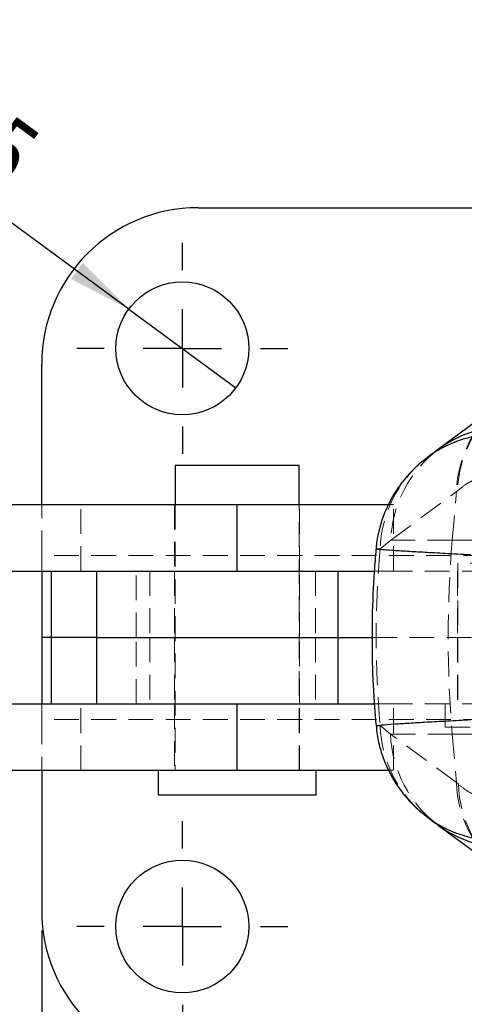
# Model space of a CAD drawing. Header units: millimetres. Extents: x 43 to 389, y 20 to 288.
# Tile 3 of 19: x 112 to 135, y 47 to 97. Entities that reach past the tile are written whole.
import ezdxf

# ---------------------------------------------------------------- set-up
doc = ezdxf.new("R2010")
doc.units = ezdxf.units.MM
doc.linetypes.add('HIDDEN', pattern=[1.905, 1.27, -0.635])
doc.layers.add('FORMATO', color=179, linetype='Continuous')
doc.styles.add('SLDTEXTSTYLE0', font='TXT', dxfattribs={"width": 0.75})
doc.dimstyles.new('SLDDIMSTYLE1', dxfattribs={"dimtxt": 3.5, "dimasz": 3.302, "dimexe": 0, "dimexo": 0.0625, "dimgap": 0.875, "dimtad": 1, "dimdec": 3, "dimlfac": 1.25, "dimrnd": 1e-09, "dimzin": 12, "dimdsep": 46, "dimtxsty": 'SLDTEXTSTYLE0', "dimsah": 1, "dimcen": 0.09, "dimadec": 0, "dimazin": 3, "dimtfac": 1, "dimtdec": 3, "dimtofl": 0, "dimtmove": 0, "dimatfit": 3, "dimfxl": 0, "dimfrac": 2, "dimtolj": 1, "dimtzin": 12, "dimarcsym": 0})
doc.dimstyles.new('SLDDIMSTYLE2', dxfattribs={"dimtxt": 3.5, "dimasz": 3.302, "dimexe": 0, "dimexo": 0.0625, "dimgap": 0.875, "dimtad": 1, "dimdec": 0, "dimlfac": 1.25, "dimrnd": 1e-09, "dimzin": 12, "dimdsep": 46, "dimtxsty": 'SLDTEXTSTYLE0', "dimsah": 1, "dimcen": 0.09, "dimadec": 0, "dimazin": 3, "dimtfac": 1, "dimtofl": 0, "dimtmove": 0, "dimatfit": 3, "dimfxl": 0, "dimfrac": 2, "dimtolj": 1, "dimtzin": 12, "dimarcsym": 0})
doc.dimstyles.new('SLDDIMSTYLE4', dxfattribs={"dimtxt": 3.5, "dimasz": 3.302, "dimexe": 0, "dimexo": 0.0625, "dimgap": 0.875, "dimtad": 1, "dimdec": 3, "dimlfac": 1.25, "dimrnd": 1e-09, "dimzin": 12, "dimdsep": 46, "dimtxsty": 'SLDTEXTSTYLE0', "dimblk1": 'NONE', "dimsah": 1, "dimcen": 0, "dimadec": 0, "dimazin": 3, "dimtfac": 1, "dimtdec": 3, "dimtmove": 0, "dimatfit": 3, "dimldrblk": 'NONE', "dimfxl": 0, "dimfrac": 2, "dimtolj": 1, "dimtzin": 12, "dimarcsym": 0})

# ---------------------------------------------------------------- blocks, each defined once
blk = doc.blocks.new('_D_5')
at = {"layer": 'FORMATO'}
for p, q in [((113.213, 50.849), (113.213, 30.049)), ((153.213, 50.849), (153.213, 30.049)), ((113.213, 31.049), (153.213, 31.049))]:
    blk.add_line(p, q, dxfattribs=at)
for points in [[(113.213, 31.049), (116.515, 30.541), (116.515, 31.557)], [(153.213, 31.049), (149.911, 31.557), (149.911, 30.541)]]:
    blk.add_solid(points, dxfattribs=at)
at = {"layer": 'FORMATO', "insert": (130.912, 35.561), "char_height": 3.5, "attachment_point": 1, "style": 'SLDTEXTSTYLE0'}
blk.add_mtext('50', dxfattribs=at)
blk = doc.blocks.new('_D_6')
at = {"layer": 'FORMATO'}
for p, q in [((67.214, 71.649), (67.214, 20.449)), ((153.213, 50.849), (153.213, 20.449)), ((153.213, 21.449), (67.214, 21.449))]:
    blk.add_line(p, q, dxfattribs=at)
for points in [[(67.214, 21.449), (70.516, 20.941), (70.516, 21.957)], [(153.213, 21.449), (149.911, 21.957), (149.911, 20.941)]]:
    blk.add_solid(points, dxfattribs=at)
at = {"layer": 'FORMATO', "insert": (106.51, 25.961), "char_height": 3.5, "attachment_point": 1, "style": 'SLDTEXTSTYLE0'}
blk.add_mtext('107', dxfattribs=at)
blk = doc.blocks.new('_D_7')
at = {"layer": 'FORMATO'}
for p, q in [((67.214, 71.649), (67.214, 30.049)), ((113.213, 50.849), (113.213, 30.049)), ((113.213, 31.049), (67.214, 31.049))]:
    blk.add_line(p, q, dxfattribs=at)
for points in [[(67.214, 31.049), (70.516, 30.541), (70.516, 31.557)], [(113.213, 31.049), (109.911, 31.557), (109.911, 30.541)]]:
    blk.add_solid(points, dxfattribs=at)
at = {"layer": 'FORMATO', "insert": (87.863, 35.561), "char_height": 3.5, "attachment_point": 1, "style": 'SLDTEXTSTYLE0'}
blk.add_mtext('57', dxfattribs=at)
blk = doc.blocks.new('_D_10')
at = {"layer": 'FORMATO'}
for q in [(102.412, 93.873), (123.153, 78.637)]:
    blk.add_line((117.672, 82.663), q, dxfattribs=at)
blk.add_solid([(117.672, 82.663), (115.312, 85.027), (114.711, 84.208)], dxfattribs=at)
at = {"layer": 'FORMATO', "char_height": 3.5, "attachment_point": 1, "rotation": 323.6991, "style": 'SLDTEXTSTYLE0'}
for s, insert in [('%%c', (105.06, 97.477)), ('8,5', (109.346, 94.396))]:
    blk.add_mtext(s, dxfattribs=dict(at, insert=insert))
blk = doc.blocks.new('_NONE')
blk = doc.blocks.new('SW_CENTERMARKSYMBOL_6')
at = {"layer": 'FORMATO', "color": 0}
for p, q in [((0, 4), (0, 5.4)), ((0, 0), (0, 2)), ((-4, 0), (-5.4, 0)), ((0, 0), (-2, 0)), ((0, 0), (0, -2)), ((0, 0), (2, 0)), ((4, 0), (5.4, 0)), ((0, -4), (0, -5.4)), ((0, -25.6), (0, -24.2)), ((0, -29.6), (0, -27.6)), ((-4, -29.6), (-5.4, -29.6)), ((0, -29.6), (-2, -29.6)), ((0, -29.6), (0, -31.6)), ((0, -29.6), (2, -29.6)), ((4, -29.6), (5.4, -29.6)), ((0, -33.6), (0, -35))]:
    blk.add_line(p, q, dxfattribs=at)

msp = doc.modelspace()

# ---------------------------------------------------------------- linework, layer by layer
at = {"color": 7, "linetype": 'Continuous', "lineweight": 25}
for p, q in [((121.212579, 87.849649), (145.212579, 87.849649)), ((113.212579, 72.649441), (113.212579, 79.849649)), ((120.037981, 74.649441), (120.037981, 72.649441)), ((120.038989, 74.649441), (120.037981, 74.649441)), ((120.038989, 74.649441), (120.038989, 72.649441)), ((126.388989, 74.649441), (120.038989, 74.649441)), ((126.388989, 72.649441), (126.388989, 74.649441)), ((88.814432, 72.649441), (123.214342, 72.649441)), ((123.214342, 69.249441), (123.214342, 72.649441)), ((123.214342, 72.649441), (131.01906, 72.649441)), ((88.814432, 69.249441), (123.214342, 69.249441)), ((113.212579, 69.249441), (113.212579, 65.849441)), ((113.696878, 69.249441), (113.696878, 65.849441)), ((116.013988, 69.249441), (116.013988, 65.849441)), ((123.214342, 69.249441), (130.276451, 69.249441)), ((128.388113, 65.849441), (128.388113, 69.249441)), ((113.212579, 65.849441), (113.212579, 62.44944)), ((113.696878, 65.849441), (113.212579, 65.849441)), ((113.696878, 65.849441), (113.696878, 62.44944)), ((116.013988, 65.849441), (113.696878, 65.849441)), ((116.013988, 65.849441), (116.013988, 62.44944)), ((116.013988, 65.849441), (128.388113, 65.849441)), ((128.388113, 62.44944), (128.388113, 65.849441)), ((128.388113, 65.849441), (130.13166, 65.849441)), ((88.814432, 62.44944), (123.214342, 62.44944)), ((123.214342, 59.04944), (123.214342, 62.44944)), ((123.214342, 62.44944), (130.283559, 62.44944)), ((88.814432, 59.04944), (123.214342, 59.04944)), ((113.212579, 59.04944), (113.212579, 51.849232)), ((119.172981, 59.04944), (119.172981, 57.769441)), ((119.17399, 59.04944), (119.17399, 57.769441)), ((123.214342, 59.04944), (131.031196, 59.04944)), ((127.253989, 57.769441), (127.253989, 59.04944)), ((119.17399, 57.769441), (119.172981, 57.769441)), ((127.253989, 57.769441), (119.17399, 57.769441)), ((133.52211, 56.230356), (136.895498, 53.751835))]:
    msp.add_line(p, q, dxfattribs=at)
at = {"color": 7, "linetype": 'HIDDEN', "lineweight": 18}
for p, q in [((126.387981, 59.04944), (126.387981, 74.649441)), ((132.903152, 75.029174), (132.957854, 75.070524)), ((131.083804, 70.833362), (134.439111, 73.31392)), ((134.227755, 70.833362), (134.439111, 73.31392)), ((134.439111, 73.31392), (134.498059, 73.363441)), ((113.212579, 70.049441), (113.212579, 72.649441)), ((115.212981, 69.249441), (115.212981, 72.649441)), ((115.213244, 69.249441), (115.213244, 72.649441)), ((120.012982, 72.649441), (120.012982, 69.249441)), ((120.013989, 72.649441), (120.013989, 69.249441)), ((120.037981, 72.649441), (120.037981, 59.04944)), ((120.038989, 72.649441), (120.038989, 59.04944)), ((126.388989, 59.04944), (126.388989, 72.649441)), ((126.412981, 69.249441), (126.412981, 72.649441)), ((126.413989, 69.249441), (126.413989, 72.649441)), ((131.01906, 72.649441), (131.213999, 72.649441)), ((131.212981, 69.249441), (131.212981, 72.649441)), ((131.213999, 69.249441), (131.213999, 72.649441)), ((130.537491, 70.379664), (131.083804, 70.833362)), ((134.227755, 70.833362), (131.083804, 70.833362)), ((134.227755, 70.833362), (135.467503, 70.833362)), ((113.212579, 70.049441), (113.212579, 69.249441)), ((153.212579, 70.049441), (113.212579, 70.049441)), ((138.317579, 69.649441), (134.507579, 69.649441)), ((134.507579, 69.649441), (134.507579, 62.44944)), ((118.039865, 65.849441), (118.039865, 69.249441)), ((118.750177, 69.249441), (118.750177, 65.849441)), ((120.012982, 69.249441), (120.012982, 65.849441)), ((120.013989, 69.249441), (120.013989, 65.849441)), ((126.412981, 65.849441), (126.412981, 69.249441)), ((126.413989, 65.849441), (126.413989, 69.249441)), ((127.218472, 69.249441), (127.218472, 65.849441)), ((130.276451, 69.249441), (130.919408, 69.249441)), ((130.919408, 69.249441), (141.43749, 69.249441)), ((134.492579, 69.249441), (134.492579, 65.849441)), ((118.039865, 62.44944), (118.039865, 65.849441)), ((118.750177, 65.849441), (118.750177, 62.44944)), ((120.012982, 65.849441), (120.012982, 62.44944)), ((120.013989, 65.849441), (120.013989, 62.44944)), ((126.412981, 62.44944), (126.412981, 65.849441)), ((126.413989, 62.44944), (126.413989, 65.849441)), ((127.218472, 65.849441), (127.218472, 62.44944)), ((130.13166, 65.849441), (141.165074, 65.849441)), ((134.492579, 65.849441), (134.492579, 62.44944)), ((113.212579, 61.649441), (113.212579, 62.44944)), ((115.212981, 59.04944), (115.212981, 62.44944)), ((115.213244, 59.04944), (115.213244, 62.44944)), ((120.012982, 62.44944), (120.012982, 59.04944)), ((120.013989, 62.44944), (120.013989, 59.04944)), ((126.412981, 59.04944), (126.412981, 62.44944)), ((126.413989, 59.04944), (126.413989, 62.44944)), ((130.283559, 62.44944), (130.919408, 62.44944)), ((130.919408, 62.44944), (141.43749, 62.44944)), ((131.212981, 59.04944), (131.212981, 62.44944)), ((131.213999, 59.04944), (131.213999, 62.44944)), ((133.872579, 62.44944), (133.872579, 61.249441)), ((153.212579, 61.649441), (113.212579, 61.649441)), ((113.212579, 61.649441), (113.212579, 59.04944)), ((131.06856, 60.897189), (130.538965, 61.334551)), ((138.952579, 61.249441), (133.872579, 61.249441)), ((134.438747, 58.420896), (131.06856, 60.897189)), ((131.06856, 60.897189), (134.227755, 60.897189)), ((134.227755, 60.897189), (135.467503, 60.897189)), ((134.227755, 60.897189), (134.438747, 58.420896)), ((127.252981, 57.769441), (127.252981, 59.04944)), ((131.031196, 59.04944), (131.213999, 59.04944)), ((134.542025, 58.334021), (134.438747, 58.420896))]:
    msp.add_line(p, q, dxfattribs=at)
at = {"color": 7, "linetype": 'Continuous', "lineweight": 25, "flags": 128}
msp.add_lwpolyline([(136.880075, 77.9715), (136.142014, 77.425921), (133.523802, 75.490131)], dxfattribs=at)
at = {"color": 7, "linetype": 'Continuous', "lineweight": 25}
for centre in [(120.412579, 80.64965), (120.412579, 51.049231)]:
    msp.add_circle(centre, 3.4, dxfattribs=at)
for centre, start, end in [((121.212579, 79.84965), 90, 180), ((121.212579, 51.849231), 180, 270)]:
    msp.add_arc(centre, 8, start, end, dxfattribs=at)
at = {"color": 7, "linetype": 'HIDDEN', "lineweight": 18}
for centre, radius, start, end in [((140.532761, 73.088769), 6.097809, 126.8056717, 177.8839651), ((140.597983, 73.129632), 6.104403, 127.358475, 177.80494), ((137.177303, 70.608297), 6.097653, 126.8130796, 177.8847285), ((136.643529, 70.20054), 6.108665, 129.069868, 178.319678), ((192.539924, 65.865276), 58.523423, 175.130268, 184.869732), ((136.640824, 61.515187), 6.104532, 181.695657, 233.2376184), ((137.164464, 61.123664), 6.10011, 182.1276701, 233.3611865), ((140.535201, 58.647675), 6.10067, 182.1303379, 233.3786235), ((140.649297, 58.575915), 6.11206, 182.2681549, 232.4040742)]:
    msp.add_arc(centre, radius, start, end, dxfattribs=at)
at = {"color": 8, "linetype": 'Continuous', "lineweight": 25}
for centre, radius, start, end in [((137.08527, 70.657777), 6.003055, 91.644556, 126.3928104), ((136.544572, 70.251799), 6.007051, 91.6607893, 126.6613917), ((136.54636, 61.459679), 6.003677, 233.6428006, 268.7429691), ((137.070645, 61.06814), 5.999717, 233.7636853, 268.7667903)]:
    msp.add_arc(centre, radius, start, end, dxfattribs=at)
at = {"color": 7, "linetype": 'HIDDEN', "lineweight": 18}
msp.add_ellipse((194.965066, 65.865276), major_axis=(64.630578, 0), ratio=0.881972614, start_param=3.062313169, end_param=3.221159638, dxfattribs=at)
at = {"color": 7, "linetype": 'Continuous', "lineweight": 25}
for points, knots in [([(133.524121, 75.490341), (133.442692, 75.430199), (133.256565, 75.292731), (133.072489, 75.155171), (132.968945, 75.077793)], [0, 0, 0, 0, 0.437492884, 1, 1, 1, 1]), ([(132.9627, 75.062027), (132.8337, 74.966336), (132.495818, 74.715697), (132.006989, 74.227775), (131.50292, 73.609827), (131.074736, 72.923121), (130.728208, 72.18251), (130.483276, 71.39865), (130.350835, 70.790292), (130.334462, 70.4456), (130.331139, 70.375656)], [0, 0, 0, 0, 0.0874459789, 0.2290419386, 0.3729416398, 0.518669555, 0.6657002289, 0.8136346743, 0.9621828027, 1, 1, 1, 1]), ([(130.323051, 70.376694), (130.290361, 69.991992), (130.191935, 68.83367), (130.111779, 66.89499), (130.117938, 64.564774), (130.204979, 62.711363), (130.298088, 61.63764), (130.324155, 61.337033)], [0, 0, 0, 0, 0.128008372, 0.385427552, 0.64265247, 0.899954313, 1, 1, 1, 1]), ([(130.336424, 61.338105), (130.343795, 61.219559), (130.368393, 60.823965), (130.521781, 60.172614), (130.781939, 59.406517), (131.127587, 58.702558), (131.536286, 58.066209), (131.997826, 57.50223), (132.480437, 57.018719), (132.827637, 56.751571), (132.989504, 56.627026)], [0, 0, 0, 0, 0.0637368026, 0.2126945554, 0.3573281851, 0.4979114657, 0.6328962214, 0.7630693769, 0.8895413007, 1, 1, 1, 1]), ([(132.983285, 56.627969), (133.10858, 56.534984), (133.287576, 56.402146), (133.46951, 56.269632), (133.524092, 56.229876)], [0, 0, 0, 0, 0.699985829, 1, 1, 1, 1])]:
    msp.add_open_spline(points, degree=3, knots=knots, dxfattribs=at)
at = {"color": 7, "linetype": 'HIDDEN', "lineweight": 18}
for points, knots in [([(134.498059, 73.363441), (134.652002, 73.486224), (134.959891, 73.731795), (135.302614, 73.900149), (135.55685, 73.93049), (135.634421, 73.817358), (135.673209, 73.76079)], [0, 0, 0, 0, 0.245832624, 0.491672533, 0.745823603, 1, 1, 1, 1]), ([(130.348636, 70.374621), (130.341088, 70.376386), (130.3112, 70.383376), (130.440697, 70.381252), (130.537491, 70.379664)], [0, 0, 0, 0, 0.252541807, 1, 1, 1, 1]), ([(130.538965, 61.334551), (130.456089, 61.333006), (130.326381, 61.330589), (130.346051, 61.337094), (130.353152, 61.339443)], [0, 0, 0, 0, 0.638943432, 1, 1, 1, 1]), ([(135.678263, 57.944953), (135.642601, 57.890599), (135.57128, 57.781894), (135.333608, 57.80395), (135.003474, 57.963024), (134.69584, 58.210357), (134.542025, 58.334021)], [0, 0, 0, 0, 0.2460096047, 0.492000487, 0.7460039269, 1, 1, 1, 1])]:
    msp.add_open_spline(points, degree=3, knots=knots, dxfattribs=at)
at = {"color": 8, "linetype": 'Continuous', "lineweight": 25}
for points, knots in [([(135.180209, 70.079191), (134.731924, 70.102008), (133.881536, 70.145292), (132.798799, 70.203626), (131.86307, 70.257091), (131.12065, 70.303817), (130.614016, 70.34095), (130.344981, 70.365552), (130.347588, 70.372021), (130.348636, 70.374621)], [0, 0, 0, 0, 0.159349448, 0.302282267, 0.445215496, 0.607323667, 0.754300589, 0.901278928, 1, 1, 1, 1]), ([(130.353152, 61.339443), (130.347613, 61.34123), (130.331099, 61.346557), (130.604449, 61.373075), (131.168938, 61.415058), (131.993889, 61.467656), (132.901543, 61.520927), (133.965568, 61.579889), (134.772068, 61.622382), (135.18079, 61.643917)], [0, 0, 0, 0, 0.078221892, 0.233183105, 0.428226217, 0.569039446, 0.713701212, 0.854908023, 1, 1, 1, 1])]:
    msp.add_open_spline(points, degree=3, knots=knots, dxfattribs=at)

# ---------------------------------------------------------------- block references
at = {"layer": 'FORMATO'}
msp.add_blockref('SW_CENTERMARKSYMBOL_6', (120.412579, 80.64965), dxfattribs=at)

# ---------------------------------------------------------------- dimensions: what is measured, and where the dimension line sits
dim = msp.add_diameter_dim_2p(p1=(123.152703, 78.636761), p2=(117.672455, 82.662539), dimstyle='SLDDIMSTYLE4', dxfattribs=at)
dim.commit()
dim.dimension.update_dxf_attribs({"geometry": '_D_10', "text_midpoint": (106.958637, 90.532904), "dimtype": 163})
dim = msp.add_linear_dim(base=(67.213588, 21.449231), p1=(153.212579, 51.849231), p2=(67.213588, 72.649441), dimstyle='SLDDIMSTYLE2', dxfattribs=at)
dim.commit()
dim.dimension.update_dxf_attribs({"geometry": '_D_6', "text_midpoint": (110.389434, 21.449231), "dimtype": 160})
for base, p2, dimstyle, picture, middle in [((67.213588, 31.049231), (67.213588, 72.649441), 'SLDDIMSTYLE2', '_D_7', (90.448665, 31.049231)), ((153.212579, 31.049231), (153.212579, 51.849231), 'SLDDIMSTYLE1', '_D_5', (133.49802, 31.049231))]:
    dim = msp.add_linear_dim(base=base, p1=(113.212579, 51.849231), p2=p2, angle=0, dimstyle=dimstyle, dxfattribs=at)
    dim.commit()
    dim.dimension.update_dxf_attribs({"geometry": picture, "text_midpoint": middle, "dimtype": 160})

doc.saveas('drawing.dxf')
